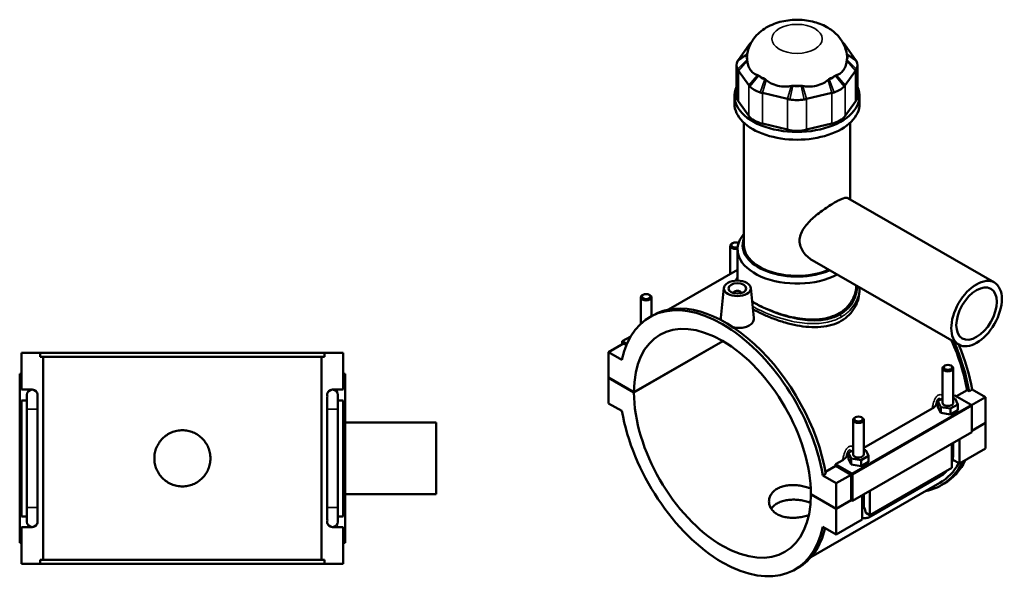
# Model space of a CAD drawing. Header units: millimetres. Extents: x 0 to 898, y -421 to 999.
# Tile 6 of 6: x 298 to 849, y 680 to 999. Entities that reach past the tile are written whole.
import ezdxf

# ---------------------------------------------------------------- set-up
doc = ezdxf.new("R2010")
doc.units = ezdxf.units.MM
doc.layers.add('Visible (ANSI)', color=7, linetype='Continuous', lineweight=50)
doc.layers.add('Visible Narrow (ANSI)', color=7, linetype='Continuous', lineweight=35)

msp = doc.modelspace()

# ---------------------------------------------------------------- linework, layer by layer
at = {"layer": 'Visible (ANSI)'}
for p, q in [((705.849, 984.696), (700.036, 976.615)), ((765.597, 976.615), (759.785, 984.696)), ((698.97, 973.53), (698.97, 956.402)), ((700.036, 970.444), (705.849, 962.363)), ((759.785, 962.363), (765.597, 970.444)), ((766.663, 973.53), (766.663, 956.402)), ((697.817, 952.061), (697.817, 956.402)), ((705.849, 945.235), (700.036, 953.317)), ((713.425, 958), (727.459, 954.652)), ((738.174, 954.652), (752.208, 958)), ((765.597, 953.317), (759.785, 945.235)), ((767.817, 952.061), (767.817, 956.402)), ((703.067, 872.963), (703.067, 941.443)), ((727.459, 937.525), (713.425, 940.872)), ((752.208, 940.872), (738.174, 937.525)), ((762.567, 898.531), (762.567, 941.443)), ((761.315, 899.252), (843.206, 852.094)), ((695.451, 872.625), (695.451, 856.872)), ((696.748, 874.089), (696.322, 873.842)), ((699.567, 853.157), (699.567, 870.674)), ((699.567, 859.241), (660.979, 837.02)), ((741.354, 864.589), (823.245, 817.431)), ((691.955, 849.104), (690.165, 832.405)), ((706.927, 849.104), (708.712, 832.459)), ((767.817, 849.35), (767.817, 848.327)), ((645.388, 829.04), (645.388, 843.795)), ((646.684, 845.259), (646.259, 845.012)), ((650.092, 845.259), (650.518, 845.012)), ((651.388, 833.339), (651.388, 843.795)), ((697.441, 846.199), (697.441, 846.386)), ((701.441, 846.199), (701.441, 846.386)), ((650.478, 832.815), (652.147, 833.776)), ((639.779, 821.961), (635.094, 819.263)), ((635.802, 818.038), (627.458, 813.233)), ((635.094, 819.263), (637.665, 817.783)), ((635.094, 817.631), (635.094, 819.263)), ((637.388, 817.125), (635.802, 818.038)), ((641.6, 790.823), (691.253, 819.417)), ((691.324, 819.376), (641.6, 790.741)), ((299.031, 812.886), (309.539, 812.886)), ((299.031, 792.286), (299.031, 812.886)), ((309.539, 810.526), (309.539, 812.886)), ((468.524, 812.886), (309.539, 812.886)), ((309.539, 810.526), (468.524, 810.526)), ((311.174, 697.246), (311.174, 810.526)), ((466.889, 697.246), (466.889, 810.526)), ((468.524, 812.886), (479.031, 812.886)), ((468.524, 812.886), (468.524, 810.526)), ((479.031, 792.286), (479.031, 812.886)), ((634.888, 808.955), (627.458, 813.233)), ((627.458, 813.233), (627.458, 798.967)), ((814.245, 784.908), (814.245, 804.216)), ((815.542, 805.68), (815.116, 805.433)), ((818.949, 805.68), (819.375, 805.433)), ((820.245, 784.908), (820.245, 804.216)), ((299.031, 801.086), (298.031, 801.086)), ((298.031, 706.686), (298.031, 801.086)), ((479.031, 801.086), (480.031, 801.086)), ((480.031, 706.686), (480.031, 801.086)), ((627.458, 798.967), (641.6, 790.823)), ((627.458, 798.885), (627.529, 798.926)), ((627.458, 798.885), (627.458, 784.619)), ((641.6, 790.741), (627.458, 798.885)), ((299.031, 792.286), (305.056, 792.286)), ((302.031, 789.286), (302.031, 781.286)), ((308.031, 788.904), (308.031, 789.286)), ((470.031, 789.286), (470.031, 788.904)), ((473.007, 792.286), (479.031, 792.286)), ((476.031, 781.286), (476.031, 789.286)), ((820.245, 788.557), (821.082, 789.038)), ((821.082, 789.038), (830.185, 783.796)), ((821.955, 788.535), (827.921, 791.971)), ((829.077, 791.305), (827.921, 791.971)), ((830.746, 792.266), (829.077, 791.305)), ((838.176, 787.987), (830.436, 783.53)), ((830.746, 792.266), (838.176, 787.987)), ((838.176, 787.987), (838.176, 773.721)), ((299.031, 721.486), (299.031, 786.286)), ((302.031, 786.286), (299.031, 786.286)), ((308.031, 781.286), (308.031, 787.531)), ((470.031, 787.531), (470.031, 781.286)), ((479.031, 786.286), (476.031, 786.286)), ((479.031, 721.486), (479.031, 786.286)), ((627.458, 784.619), (634.888, 780.341)), ((814.245, 787.253), (811.668, 785.769)), ((811.668, 785.769), (813.163, 782.557)), ((811.668, 782.499), (811.668, 785.769)), ((811.668, 782.499), (813.163, 779.287)), ((813.163, 782.557), (818.739, 781.697)), ((813.163, 779.287), (813.163, 782.557)), ((818.739, 781.697), (822.822, 784.048)), ((821.328, 787.259), (820.245, 787.426)), ((822.822, 784.048), (821.328, 787.259)), ((822.822, 780.778), (822.822, 784.048)), ((830.539, 783.184), (830.539, 768.509)), ((302.031, 726.486), (302.031, 781.286)), ((308.031, 726.486), (308.031, 781.286)), ((470.031, 781.286), (470.031, 726.486)), ((476.031, 781.286), (476.031, 726.486)), ((765.478, 776.851), (765.053, 776.603)), ((768.886, 776.851), (769.311, 776.603)), ((770.182, 759.727), (808.469, 781.775)), ((813.163, 779.287), (818.739, 778.427)), ((818.739, 778.427), (818.739, 781.697)), ((818.739, 778.427), (822.822, 780.778)), ((480.031, 773.886), (531.031, 773.886)), ((531.031, 733.886), (531.031, 773.886)), ((764.182, 775.386), (764.182, 756.079)), ((770.182, 775.386), (770.182, 756.079)), ((830.539, 769.323), (838.176, 773.721)), ((838.176, 773.639), (830.539, 769.241)), ((838.105, 773.68), (838.176, 773.639)), ((838.176, 773.639), (838.176, 759.373)), ((830.539, 768.509), (763.788, 730.07)), ((819.366, 748.542), (819.366, 762.075)), ((820.245, 756.294), (820.245, 762.581)), ((823.609, 764.518), (823.609, 750.985)), ((764.182, 758.423), (761.605, 756.939)), ((761.605, 756.939), (763.1, 753.728)), ((761.605, 753.669), (761.605, 756.939)), ((768.676, 752.867), (772.759, 755.218)), ((771.265, 758.43), (770.182, 758.597)), ((772.759, 755.218), (771.265, 758.43)), ((772.759, 751.948), (772.759, 755.218)), ((838.176, 759.373), (823.609, 750.985)), ((748.761, 746.386), (754.495, 749.687)), ((754.331, 750.599), (758.406, 752.946)), ((763.434, 745.357), (754.331, 750.599)), ((763.081, 744.743), (754.495, 749.687)), ((761.605, 753.669), (763.1, 750.458)), ((763.1, 750.458), (763.1, 753.728)), ((763.1, 753.728), (768.676, 752.867)), ((763.1, 750.458), (768.676, 749.597)), ((768.676, 749.597), (768.676, 752.867)), ((768.676, 749.597), (772.759, 751.948)), ((823.609, 750.985), (819.823, 753.165)), ((748.976, 745.178), (747.307, 744.217)), ((754.737, 739.938), (747.307, 744.217)), ((763.081, 744.743), (754.737, 739.938)), ((763.081, 730.477), (763.081, 744.743)), ((763.788, 730.07), (763.788, 744.745)), ((819.366, 748.542), (773.546, 722.155)), ((774.336, 721.582), (813.085, 743.896)), ((812.69, 740.213), (740.624, 698.713)), ((754.737, 725.672), (754.737, 739.938)), ((813.486, 738.83), (815.155, 739.791)), ((480.031, 733.886), (531.031, 733.886)), ((740.595, 733.816), (754.737, 725.672)), ((740.595, 733.734), (740.666, 733.775)), ((754.737, 725.59), (740.595, 733.734)), ((769.303, 719.712), (769.303, 733.246)), ((770.182, 733.752), (770.182, 727.465)), ((773.546, 735.689), (773.546, 722.155)), ((754.737, 725.672), (763.081, 730.477)), ((763.152, 730.436), (754.737, 725.59)), ((763.081, 730.477), (763.788, 730.07)), ((299.031, 721.486), (302.031, 721.486)), ((302.031, 726.486), (302.031, 718.486)), ((308.031, 720.241), (308.031, 726.486)), ((470.031, 726.486), (470.031, 720.241)), ((476.031, 718.486), (476.031, 726.486)), ((476.031, 721.486), (479.031, 721.486)), ((754.737, 711.324), (754.737, 725.59)), ((773.546, 722.155), (771.32, 723.437)), ((308.031, 718.486), (308.031, 718.867)), ((470.031, 718.867), (470.031, 718.486)), ((769.303, 719.712), (754.737, 711.324)), ((299.031, 694.886), (299.031, 715.486)), ((305.056, 715.486), (299.031, 715.486)), ((479.031, 715.486), (473.007, 715.486)), ((479.031, 694.886), (479.031, 715.486)), ((747.307, 715.602), (754.737, 711.324)), ((298.031, 706.686), (299.031, 706.686)), ((480.031, 706.686), (479.031, 706.686)), ((309.539, 694.886), (299.031, 694.886)), ((309.539, 697.246), (468.524, 697.246)), ((309.539, 694.886), (309.539, 697.246)), ((468.524, 694.886), (309.539, 694.886)), ((468.524, 697.246), (468.524, 694.886)), ((479.031, 694.886), (468.524, 694.886)), ((731.717, 691.742), (733.385, 692.703))]:
    msp.add_line(p, q, dxfattribs=at)
for centre, start, end in [((305.031, 789.286), 90, 180), ((305.031, 789.286), 0, 90), ((305.056, 789.286), 343.92897, 90), ((473.007, 789.286), 90, 196.07103), ((473.031, 789.286), 90, 180), ((473.031, 789.286), 0, 90), ((305.031, 718.486), 180, 270), ((305.031, 718.486), 270, 0), ((305.056, 718.486), 270, 16.07103), ((473.007, 718.486), 163.92897, 270), ((473.031, 718.486), 180, 270), ((473.031, 718.486), 270, 0)]:
    msp.add_arc(centre, 3, start, end, dxfattribs=at)
for centre, major_axis, ratio, start_param, end_param in [((718.783, 981.611), (-14, 0), 0.5758617, 5.687257, 5.7871876), ((746.85, 981.611), (-14, 0), 0.5758617, 3.6375903, 3.737521), ((712.97, 973.53), (-14, 0), 0.5758617, 5.9937848, 6.5725858), ((712.97, 978.108), (-8.4, 0), 0.5758617, 5.9938522, 6.5725858), ((732.817, 978.108), (-28, 0), 0.5758617, 6.2015503, 6.3689035), ((752.663, 978.108), (8.4, 0), 0.5758617, 5.9937848, 6.5725184), ((732.817, 978.108), (28, 0), 0.5758617, 6.1974671, 6.3648204), ((752.663, 973.53), (14, 0), 0.5758617, 5.9937848, 6.5725858), ((718.783, 970.026), (-8.4, 0), 0.5758617, 0.4959977, 1.0747986), ((732.817, 978.108), (28, 0), 0.5758617, 3.8412726, 4.0127091), ((746.85, 970.026), (-8.4, 0), 0.5758617, 2.066794, 2.645595), ((732.817, 978.108), (28, 0), 0.5758617, 5.4120689, 5.5835054), ((732.817, 956.402), (-35, 0), 0.5758617, 6.0257382, 9.6822251), ((718.783, 965.448), (14, 0), 0.5758617, 3.6375903, 4.2163913), ((732.817, 966.679), (-8.4, 0), 0.5758617, 1.2813958, 1.8601968), ((732.817, 978.108), (28, 0), 0.5758617, 4.6266707, 4.7981072), ((746.85, 965.448), (14, 0), 0.5758617, 5.2083867, 5.7871876), ((712.97, 956.402), (-14, 0), 0.5758617, 0, 0.3926991), ((732.817, 962.101), (14, 0), 0.5758617, 4.4229885, 5.0017895), ((752.663, 956.402), (14, 0), 0.5758617, 5.8904862, 6.2831853), ((732.817, 952.061), (-35, 0), 0.5758617, 0, 3.1415927), ((718.783, 948.321), (-14, 0), 0.5758617, 0.3926991, 1.1780972), ((746.85, 948.321), (14, 0), 0.5758617, 5.1050881, 5.8904862), ((732.817, 944.973), (-14, 0), 0.5758617, 1.1780972, 1.9634954), ((732.817, 870.674), (-33.25, 0), 0.5758617, 5.8202306, 8.5962002), ((732.817, 872.963), (-30.45, 0), 0.5758617, 6.0683499, 8.499478), ((698.451, 872.625), (-3, 0), 0.5758617, 5.5016397, 8.2369024), ((698.451, 873.115), (-2.4, 0), 0.5758617, 3.9504333, 8.3704453), ((732.817, 872.963), (-29.75, 0), 0.5758617, 0, 2.2129785), ((691.097, 762.279), (-40.619, 70.536), 0.5780931, 4.1456146, 6.8538271), ((648.388, 843.795), (3, 0), 0.5758617, 2.360047, 7.0647309), ((699.441, 846.386), (-2, 0), 0.5758617, 2.9729035, 6.4518745), ((692.766, 763.24), (-40.619, 70.536), 0.5780931, 4.1456146, 6.2831853), ((691.097, 762.279), (-34.932, 60.661), 0.5780931, 3.9296388, 7.0698029), ((772.867, 809.367), (-39.823, 69.153), 0.5780931, 4.1500197, 4.5333408), ((772.867, 809.367), (40.619, -70.536), 0.5780931, 1.0040219, 1.3782685), ((774.536, 810.328), (-40.619, 70.536), 0.5780931, 4.1456146, 4.4855215), ((817.245, 804.216), (-3, 0), 0.5758617, 5.5016397, 10.2063236), ((691.097, 762.279), (34.932, -60.661), 0.5780931, 3.9296388, 7.0698029), ((817.245, 781.638), (7.5, 0), 0.5758617, 2.4091901, 2.7123889), ((817.245, 784.908), (-3, 0), 0.5758617, 0, 3.1415927), ((830.185, 783.387), (-0.25, 0.433), 0.5780931, 3.9289245, 5.4997209), ((691.097, 762.279), (40.619, -70.536), 0.5780931, 4.1456146, 6.8538271), ((767.182, 775.386), (-3, 0), 0.5758617, 5.5016397, 10.2063236), ((767.182, 752.809), (7.5, 0), 0.5758617, 2.4091901, 2.7123889), ((767.182, 756.079), (-3, 0), 0.5758617, 0, 3.1415927), ((699.441, 767.083), (-39.823, 69.153), 0.5780931, 4.1500197, 4.1628826), ((772.867, 809.367), (40.619, -70.536), 0.5780931, 6.0848308, 6.6522673), ((772.867, 809.367), (39.823, -69.153), 0.5780931, 0, 0.3239371), ((774.536, 810.328), (40.619, -70.536), 0.5780931, 0, 0.369082), ((763.434, 744.948), (0.25, -0.433), 0.5780931, 0.7873319, 2.3581282), ((692.766, 763.24), (40.619, -70.536), 0.5780931, 0, 0.5409668)]:
    msp.add_ellipse(centre, major_axis=major_axis, ratio=ratio, start_param=start_param, end_param=end_param, dxfattribs=at)
for centre, major_axis, ratio in [((833.226, 834.762), (-9.981, -17.332), 0.5780931), ((699.441, 848.838), (-7.5, 0), 0.5758617), ((699.441, 848.838), (-5, 0), 0.5758617), ((833.226, 834.762), (-7.985, -13.865), 0.5780931), ((648.388, 844.286), (-2.4, 0), 0.5758617), ((817.245, 804.706), (-2.4, 0), 0.5758617), ((767.182, 775.877), (-2.4, 0), 0.5758617)]:
    msp.add_ellipse(centre, major_axis=major_axis, ratio=ratio, dxfattribs=at)
for points, knots in [([(760.723, 979.423), (760.424, 981.527), (759.767, 983.524), (757.883, 987.298), (756.605, 989.007), (753.453, 992.279), (751.515, 993.681), (746.928, 996.261), (744.226, 997.245), (738.47, 998.622), (735.401, 998.943), (729.289, 998.866), (726.248, 998.474), (720.285, 996.881), (717.355, 995.69), (712.149, 992.283), (709.801, 990.198), (706.64, 985.375), (705.602, 983.033), (705.019, 980.121), (704.96, 979.773), (704.91, 979.423)], [0.8670332, 0.8670332, 0.8670332, 0.8670332, 1.0652731, 1.0652731, 1.291776, 1.291776, 1.5825829, 1.5825829, 1.9626845, 1.9626845, 2.3779757, 2.3779757, 2.7904032, 2.7904032, 3.2053795, 3.2053795, 3.5660878, 3.5660878, 3.8123563, 3.8123563, 3.8453558, 3.8453558, 3.8453558, 3.8453558]), ([(706.47, 985.448), (706.355, 985.326), (706.246, 985.202), (706.039, 984.951), (705.941, 984.824), (705.849, 984.696)], [0.28940049, 0.28940049, 0.28940049, 0.28940049, 0.34104978, 0.34104978, 0.39269908, 0.39269908, 0.39269908, 0.39269908]), ([(759.785, 984.696), (759.692, 984.824), (759.594, 984.951), (759.387, 985.202), (759.278, 985.326), (759.163, 985.448)], [-0.39269908, -0.39269908, -0.39269908, -0.39269908, -0.34104978, -0.34104978, -0.28940049, -0.28940049, -0.28940049, -0.28940049]), ([(700.036, 976.615), (699.944, 976.487), (699.857, 976.357), (699.696, 976.095), (699.621, 975.963), (699.552, 975.83)], [-0.39269908, -0.39269908, -0.39269908, -0.39269908, -0.34104978, -0.34104978, -0.28940049, -0.28940049, -0.28940049, -0.28940049]), ([(704.987, 976.006), (705.077, 975.188), (705.241, 974.381), (705.818, 972.545), (706.31, 971.581), (706.864, 970.81), (707.419, 970.039), (708.134, 969.325), (709.533, 968.413), (710.158, 968.125), (710.799, 967.925)], [-0.7350126, -0.7350126, -0.7350126, -0.7350126, -0.4346771, -0.4346771, 0, 0, 0, 0.4346771, 0.4346771, 0.7350126, 0.7350126, 0.7350126, 0.7350126]), ([(754.834, 967.925), (755.475, 968.125), (756.1, 968.413), (757.499, 969.325), (758.214, 970.039), (758.769, 970.81), (759.323, 971.581), (759.815, 972.545), (760.392, 974.381), (760.556, 975.188), (760.647, 976.006)], [-0.7350126, -0.7350126, -0.7350126, -0.7350126, -0.4346771, -0.4346771, 0, 0, 0, 0.4346771, 0.4346771, 0.7350126, 0.7350126, 0.7350126, 0.7350126]), ([(766.081, 975.83), (766.012, 975.963), (765.937, 976.095), (765.776, 976.357), (765.69, 976.487), (765.597, 976.615)], [0.28940049, 0.28940049, 0.28940049, 0.28940049, 0.34104978, 0.34104978, 0.39269908, 0.39269908, 0.39269908, 0.39269908]), ([(699.552, 971.229), (699.621, 971.096), (699.696, 970.964), (699.857, 970.702), (699.944, 970.573), (700.036, 970.444)], [0.28940049, 0.28940049, 0.28940049, 0.28940049, 0.34104978, 0.34104978, 0.39269908, 0.39269908, 0.39269908, 0.39269908]), ([(765.597, 970.444), (765.69, 970.573), (765.776, 970.702), (765.937, 970.964), (766.012, 971.096), (766.081, 971.229)], [-0.39269908, -0.39269908, -0.39269908, -0.39269908, -0.34104978, -0.34104978, -0.28940049, -0.28940049, -0.28940049, -0.28940049]), ([(715.476, 965.232), (716.246, 964.619), (717.102, 964.055), (719.317, 962.885), (720.728, 962.375), (722.067, 962.055), (723.405, 961.736), (724.909, 961.551), (727.464, 961.583), (728.512, 961.693), (729.51, 961.884)], [-0.7350126, -0.7350126, -0.7350126, -0.7350126, -0.4346771, -0.4346771, 0, 0, 0, 0.4346771, 0.4346771, 0.7350126, 0.7350126, 0.7350126, 0.7350126]), ([(736.124, 961.884), (737.121, 961.693), (738.169, 961.583), (740.724, 961.551), (742.228, 961.736), (743.566, 962.055), (744.905, 962.375), (746.316, 962.885), (748.531, 964.055), (749.387, 964.619), (750.157, 965.232)], [-0.7350126, -0.7350126, -0.7350126, -0.7350126, -0.4346771, -0.4346771, 0, 0, 0, 0.4346771, 0.4346771, 0.7350126, 0.7350126, 0.7350126, 0.7350126]), ([(705.849, 962.363), (705.941, 962.235), (706.039, 962.108), (706.246, 961.857), (706.355, 961.733), (706.47, 961.611)], [-0.39269908, -0.39269908, -0.39269908, -0.39269908, -0.34104978, -0.34104978, -0.28940049, -0.28940049, -0.28940049, -0.28940049]), ([(712.12, 958.358), (712.332, 958.292), (712.547, 958.229), (712.982, 958.109), (713.203, 958.053), (713.425, 958)], [0.28940049, 0.28940049, 0.28940049, 0.28940049, 0.34104978, 0.34104978, 0.39269908, 0.39269908, 0.39269908, 0.39269908]), ([(752.208, 958), (752.43, 958.053), (752.651, 958.109), (753.086, 958.229), (753.301, 958.292), (753.513, 958.358)], [-0.39269908, -0.39269908, -0.39269908, -0.39269908, -0.34104978, -0.34104978, -0.28940049, -0.28940049, -0.28940049, -0.28940049]), ([(759.163, 961.611), (759.278, 961.733), (759.387, 961.857), (759.594, 962.108), (759.692, 962.235), (759.785, 962.363)], [0.28940049, 0.28940049, 0.28940049, 0.28940049, 0.34104978, 0.34104978, 0.39269908, 0.39269908, 0.39269908, 0.39269908]), ([(727.459, 954.652), (727.682, 954.599), (727.907, 954.549), (728.361, 954.457), (728.59, 954.414), (728.821, 954.374)], [-0.39269908, -0.39269908, -0.39269908, -0.39269908, -0.34104978, -0.34104978, -0.28940049, -0.28940049, -0.28940049, -0.28940049]), ([(736.812, 954.374), (737.043, 954.414), (737.272, 954.457), (737.726, 954.549), (737.952, 954.599), (738.174, 954.652)], [0.28940049, 0.28940049, 0.28940049, 0.28940049, 0.34104978, 0.34104978, 0.39269908, 0.39269908, 0.39269908, 0.39269908]), ([(741.354, 864.589), (741.344, 864.594), (741.334, 864.6), (740.377, 865.154), (739.446, 865.826), (737.734, 867.379), (736.953, 868.261), (735.651, 870.166), (735.13, 871.193), (734.427, 873.307), (734.248, 874.396), (734.248, 876.549), (734.427, 877.645), (735.13, 879.813), (735.651, 880.886), (736.953, 882.969), (737.734, 883.982), (739.446, 885.925), (740.377, 886.856), (742.261, 888.593), (743.283, 889.465), (745.413, 891.169), (746.52, 892.001), (748.725, 893.577), (749.825, 894.321), (751.929, 895.679), (752.933, 896.291), (754.773, 897.351), (755.654, 897.824), (757.261, 898.603), (757.988, 898.911), (759.253, 899.334), (759.793, 899.45), (760.684, 899.488), (761.037, 899.412), (761.315, 899.252)], [4.6993798, 4.6993798, 4.6993798, 4.6993798, 4.703518, 4.703518, 5.098505, 5.098505, 5.493492, 5.493492, 5.8884789, 5.8884789, 6.2834659, 6.2834659, 6.6784528, 6.6784528, 7.0734398, 7.0734398, 7.4684268, 7.4684268, 7.8634137, 7.8634137, 8.25386, 8.25386, 8.6443063, 8.6443063, 9.0347525, 9.0347525, 9.4251988, 9.4251988, 9.8156451, 9.8156451, 10.2060914, 10.2060914, 10.5965376, 10.5965376, 10.9828456, 10.9828456, 10.9828456, 10.9828456]), ([(698.49, 853.122), (698.732, 853.659), (699.035, 854.184), (699.449, 854.78), (699.507, 854.861), (699.567, 854.943)], [19.33691792, 19.33691792, 19.33691792, 19.33691792, 19.68233894, 19.68233894, 19.73726816, 19.73726816, 19.73726816, 19.73726816]), ([(766.039, 850.373), (765.973, 849.142), (765.781, 847.887), (765.04, 845.065), (764.406, 843.509), (762.72, 840.597), (761.666, 839.239), (759.218, 836.836), (757.823, 835.791), (756.328, 834.93)], [17.8878628, 17.8878628, 17.8878628, 17.8878628, 18.3863629, 18.3863629, 19.0207319, 19.0207319, 19.655101, 19.655101, 20.28947, 20.28947, 20.28947, 20.28947]), ([(767.817, 848.327), (767.817, 846.664), (767.611, 844.938), (766.739, 841.536), (766.073, 839.861), (764.301, 836.73), (763.193, 835.272), (760.615, 832.702), (759.144, 831.591), (757.565, 830.682)], [18.736309, 18.736309, 18.736309, 18.736309, 19.4060423, 19.4060423, 20.0757755, 20.0757755, 20.7455088, 20.7455088, 21.415242, 21.415242, 21.415242, 21.415242]), ([(756.328, 834.93), (754.833, 834.069), (753.148, 833.34), (749.493, 832.228), (747.522, 831.846), (743.428, 831.429), (741.299, 831.394), (737.029, 831.616), (734.887, 831.872), (730.749, 832.579), (728.607, 833.055), (724.336, 834.211), (722.206, 834.891), (718.109, 836.383), (716.138, 837.198), (712.483, 838.883), (710.799, 839.754), (708.769, 840.923), (708.245, 841.237), (707.737, 841.556)], [0, 0, 0, 0, 0.634369, 0.634369, 1.2687381, 1.2687381, 1.9031071, 1.9031071, 2.5374762, 2.5374762, 3.171199, 3.171199, 3.8049218, 3.8049218, 4.4386447, 4.4386447, 5.0723675, 5.0723675, 5.3000997, 5.3000997, 5.3000997, 5.3000997]), ([(757.565, 830.682), (755.987, 829.773), (754.209, 829.013), (750.356, 827.88), (748.281, 827.505), (743.972, 827.133), (741.734, 827.136), (737.244, 827.45), (734.992, 827.761), (730.645, 828.581), (728.394, 829.12), (723.903, 830.406), (721.663, 831.153), (717.35, 832.777), (715.273, 833.656), (711.475, 835.433), (709.744, 836.332), (708.202, 837.215)], [0, 0, 0, 0, 0.6697332, 0.6697332, 1.3394665, 1.3394665, 2.0091997, 2.0091997, 2.678933, 2.678933, 3.3476524, 3.3476524, 4.0163717, 4.0163717, 4.6850911, 4.6850911, 5.3349522, 5.3349522, 5.3349522, 5.3349522]), ([(690.35, 831.119), (690.219, 831.452), (690.153, 831.785), (690.149, 832.205), (690.155, 832.305), (690.166, 832.405)], [4.72078381, 4.72078381, 4.72078381, 4.72078381, 4.90419007, 4.90419007, 4.96008979, 4.96008979, 4.96008979, 4.96008979]), ([(708.711, 832.459), (708.724, 832.337), (708.731, 832.216), (708.737, 831.369), (708.509, 830.592), (707.568, 829.187), (706.854, 828.561), (706.028, 828.085)], [7.6491031, 7.6491031, 7.6491031, 7.6491031, 7.70682243, 7.70682243, 8.05735977, 8.05735977, 8.4078971, 8.4078971, 8.4078971, 8.4078971]), ([(706.028, 828.085), (705.202, 827.609), (704.155, 827.222), (701.862, 826.764), (700.617, 826.693), (698.725, 826.788), (697.97, 826.878), (697.227, 827.017)], [2.80263237, 2.80263237, 2.80263237, 2.80263237, 3.1531697, 3.1531697, 3.50370703, 3.50370703, 3.72169455, 3.72169455, 3.72169455, 3.72169455]), ([(808.469, 781.775), (808.905, 782.026), (809.291, 782.304), (809.933, 782.867), (810.195, 783.145), (810.425, 783.435)], [-0.35221227, -0.35221227, -0.35221227, -0.35221227, -0.1661957, -0.1661957, 0, 0, 0, 0]), ([(404.711, 753.886), (404.711, 752.898), (404.616, 751.878), (404.218, 749.851), (403.915, 748.843), (403.114, 746.913), (402.616, 745.988), (401.466, 744.278), (400.813, 743.493), (399.424, 742.104), (398.639, 741.451), (396.929, 740.301), (396.004, 739.803), (394.073, 739.002), (393.066, 738.698), (391.038, 738.3), (390.018, 738.206), (388.044, 738.206), (387.024, 738.3), (384.997, 738.698), (383.989, 739.002), (382.058, 739.803), (381.133, 740.301), (379.423, 741.451), (378.638, 742.104), (377.249, 743.493), (376.597, 744.278), (375.446, 745.988), (374.948, 746.913), (374.147, 748.843), (373.844, 749.851), (373.446, 751.878), (373.351, 752.898), (373.351, 754.873), (373.446, 755.893), (373.844, 757.92), (374.147, 758.928), (374.948, 760.859), (375.446, 761.784), (376.597, 763.493), (377.249, 764.278), (378.638, 765.668), (379.423, 766.32), (381.133, 767.47), (382.058, 767.969), (383.989, 768.77), (384.997, 769.073), (387.024, 769.471), (388.044, 769.566), (390.018, 769.566), (391.038, 769.471), (393.066, 769.073), (394.073, 768.77), (396.004, 767.969), (396.929, 767.47), (398.639, 766.32), (399.424, 765.668), (400.813, 764.278), (401.466, 763.493), (402.616, 761.784), (403.114, 760.859), (403.915, 758.928), (404.218, 757.92), (404.616, 755.893), (404.711, 754.873), (404.711, 753.886)], [0, 0, 0, 0, 0.2961604, 0.2961604, 0.5923208, 0.5923208, 0.8884812, 0.8884812, 1.1846416, 1.1846416, 1.4807865, 1.4807865, 1.7769315, 1.7769315, 2.0730764, 2.0730764, 2.3692214, 2.3692214, 2.6653663, 2.6653663, 2.9615113, 2.9615113, 3.2576562, 3.2576562, 3.5538011, 3.5538011, 3.8499615, 3.8499615, 4.1461219, 4.1461219, 4.4422823, 4.4422823, 4.7384427, 4.7384427, 5.0346031, 5.0346031, 5.3307635, 5.3307635, 5.6269239, 5.6269239, 5.9230843, 5.9230843, 6.2192292, 6.2192292, 6.5153742, 6.5153742, 6.8115191, 6.8115191, 7.1076641, 7.1076641, 7.403809, 7.403809, 7.699954, 7.699954, 7.9960989, 7.9960989, 8.2922439, 8.2922439, 8.5884042, 8.5884042, 8.8845646, 8.8845646, 9.180725, 9.180725, 9.4768854, 9.4768854, 9.4768854, 9.4768854]), ([(758.406, 752.946), (758.842, 753.197), (759.228, 753.474), (759.87, 754.038), (760.132, 754.316), (760.362, 754.606)], [-0.35221227, -0.35221227, -0.35221227, -0.35221227, -0.1661957, -0.1661957, 0, 0, 0, 0]), ([(819.366, 751.719), (819.573, 752.276), (819.747, 752.841), (820.117, 754.369), (820.245, 755.337), (820.245, 756.294)], [4.21285195, 4.21285195, 4.21285195, 4.21285195, 4.39822972, 4.39822972, 4.71238898, 4.71238898, 4.71238898, 4.71238898]), ([(813.085, 743.896), (813.914, 744.374), (814.688, 744.968), (815.834, 746.058), (816.242, 746.498), (816.626, 746.964)], [3.14159265, 3.14159265, 3.14159265, 3.14159265, 3.45575192, 3.45575192, 3.64408528, 3.64408528, 3.64408528, 3.64408528]), ([(739.445, 722.174), (739.235, 722.104), (739.022, 722.035), (737.842, 721.669), (736.836, 721.413), (734.814, 721.007), (733.798, 720.859), (731.835, 720.677), (730.819, 720.637), (728.797, 720.688), (727.791, 720.78), (725.86, 721.104), (724.933, 721.336), (723.217, 721.928), (722.428, 722.288), (721.031, 723.092), (720.376, 723.564), (719.224, 724.624), (718.726, 725.212), (717.927, 726.46), (717.626, 727.122), (717.23, 728.462), (717.137, 729.141), (717.137, 730.454), (717.23, 731.133), (717.626, 732.475), (717.927, 733.138), (718.726, 734.389), (719.223, 734.978), (720.376, 736.039), (721.031, 736.512), (722.428, 737.316), (723.217, 737.675), (724.933, 738.265), (725.86, 738.497), (727.791, 738.818), (728.797, 738.909), (730.819, 738.958), (731.835, 738.918), (733.798, 738.736), (734.814, 738.588), (736.836, 738.184), (737.842, 737.928), (739.394, 737.45), (739.965, 737.253), (740.516, 737.044)], [0.527027, 0.527027, 0.527027, 0.527027, 0.5928417, 0.5928417, 0.8892626, 0.8892626, 1.1856835, 1.1856835, 1.482078, 1.482078, 1.7784724, 1.7784724, 2.0748669, 2.0748669, 2.3712614, 2.3712614, 2.6676559, 2.6676559, 2.9640503, 2.9640503, 3.2604448, 3.2604448, 3.5568393, 3.5568393, 3.8532602, 3.8532602, 4.149681, 4.149681, 4.4461019, 4.4461019, 4.7425228, 4.7425228, 5.0389437, 5.0389437, 5.3353645, 5.3353645, 5.6317854, 5.6317854, 5.9282063, 5.9282063, 6.2246007, 6.2246007, 6.5209952, 6.5209952, 6.7008087, 6.7008087, 6.7008087, 6.7008087]), ([(740.419, 729.056), (739.899, 729.247), (739.361, 729.427), (737.844, 729.882), (736.838, 730.127), (734.815, 730.509), (733.799, 730.645), (731.834, 730.805), (730.818, 730.833), (728.795, 730.761), (727.789, 730.66), (725.857, 730.321), (724.931, 730.082), (723.216, 729.483), (722.427, 729.121), (721.031, 728.318), (720.377, 727.848), (719.261, 726.83), (718.791, 726.288), (718.405, 725.715)], [2.7926156, 2.7926156, 2.7926156, 2.7926156, 2.9615113, 2.9615113, 3.2576562, 3.2576562, 3.5538011, 3.5538011, 3.8499615, 3.8499615, 4.1461219, 4.1461219, 4.4422823, 4.4422823, 4.7384427, 4.7384427, 5.0346031, 5.0346031, 5.3118461, 5.3118461, 5.3118461, 5.3118461]), ([(770.182, 727.465), (770.182, 727.365), (770.185, 727.271), (770.197, 727.095), (770.206, 727.013), (770.227, 726.864), (770.24, 726.796), (770.268, 726.675), (770.282, 726.622), (770.312, 726.53), (770.326, 726.491), (770.34, 726.46)], [1.57079633, 1.57079633, 1.57079633, 1.57079633, 1.6466565, 1.6466565, 1.72251668, 1.72251668, 1.79837686, 1.79837686, 1.87423703, 1.87423703, 1.95009721, 1.95009721, 1.95009721, 1.95009721]), ([(769.303, 720.497), (769.545, 720.457), (769.787, 720.433), (770.839, 720.385), (771.632, 720.505), (773.066, 720.934), (773.716, 721.225), (774.336, 721.582)], [2.57223819, 2.57223819, 2.57223819, 2.57223819, 2.64878305, 2.64878305, 2.90673289, 2.90673289, 3.14159265, 3.14159265, 3.14159265, 3.14159265]), ([(770.34, 726.46), (770.594, 725.868), (770.821, 725.279), (771.116, 724.347), (771.229, 723.925), (771.311, 723.489), (771.316, 723.463), (771.32, 723.437)], [0.23169079, 0.23169079, 0.23169079, 0.23169079, 0.41096217, 0.41096217, 0.53797345, 0.53797345, 0.54599916, 0.54599916, 0.54599916, 0.54599916])]:
    msp.add_open_spline(points, degree=3, knots=knots, dxfattribs=at)
for points in [[(704.919, 976.727), (704.938, 976.494), (704.96, 976.253), (704.987, 976.006)], [(760.647, 976.006), (760.674, 976.256), (760.696, 976.497), (760.714, 976.727)], [(710.799, 967.925), (710.996, 967.865), (711.194, 967.798), (711.395, 967.724)], [(714.785, 965.772), (715.015, 965.598), (715.245, 965.417), (715.476, 965.232)], [(750.157, 965.232), (750.392, 965.419), (750.622, 965.6), (750.848, 965.772)], [(754.238, 967.724), (754.441, 967.799), (754.64, 967.865), (754.834, 967.925)], [(729.51, 961.884), (729.814, 961.943), (730.117, 961.997), (730.419, 962.043)], [(735.214, 962.043), (735.52, 961.996), (735.823, 961.943), (736.124, 961.884)], [(307.938, 788.455), (308.003, 788.145), (308.031, 787.821), (308.031, 787.531)], [(470.031, 787.531), (470.031, 787.821), (470.059, 788.145), (470.124, 788.455)], [(308.031, 720.241), (308.031, 719.95), (308.003, 719.626), (307.938, 719.316)], [(470.124, 719.316), (470.059, 719.626), (470.031, 719.95), (470.031, 720.241)]]:
    msp.add_open_spline(points, degree=3, dxfattribs=at)
at = {"layer": 'Visible Narrow (ANSI)'}
for p, q in [((705.849, 984.696), (706.739, 985.271)), ((706.47, 985.448), (706.998, 985.774)), ((758.635, 985.774), (759.163, 985.448)), ((758.895, 985.271), (759.785, 984.696)), ((704.919, 979.488), (699.552, 975.83)), ((699.552, 971.229), (704.919, 976.727)), ((704.968, 979.803), (700.036, 976.615)), ((700.036, 970.444), (704.987, 976.006)), ((760.647, 976.006), (765.597, 970.444)), ((765.597, 976.615), (760.665, 979.803)), ((766.081, 975.83), (760.714, 979.488)), ((760.714, 976.727), (766.081, 971.229)), ((700.036, 953.317), (700.036, 970.444)), ((765.597, 970.444), (765.597, 953.317)), ((710.799, 967.925), (705.849, 962.363)), ((711.395, 967.724), (706.47, 961.611)), ((712.12, 958.358), (714.785, 965.772)), ((713.425, 958), (715.476, 965.232)), ((750.157, 965.232), (752.208, 958)), ((750.848, 965.772), (753.513, 958.358)), ((759.163, 961.611), (754.238, 967.724)), ((759.785, 962.363), (754.834, 967.925)), ((705.849, 962.363), (705.849, 945.235)), ((729.51, 961.884), (727.459, 954.652)), ((730.419, 962.043), (728.821, 954.374)), ((736.812, 954.374), (735.214, 962.043)), ((738.174, 954.652), (736.124, 961.884)), ((759.785, 945.235), (759.785, 962.363)), ((713.425, 940.872), (713.425, 958)), ((727.459, 954.652), (727.459, 937.525)), ((738.174, 937.525), (738.174, 954.652)), ((752.208, 958), (752.208, 940.872)), ((830.185, 783.796), (763.434, 745.357)), ((763.788, 744.745), (830.539, 783.184)), ((307.994, 781.286), (302.068, 781.286)), ((470.068, 781.286), (475.994, 781.286)), ((307.994, 726.486), (302.068, 726.486)), ((470.068, 726.486), (475.994, 726.486))]:
    msp.add_line(p, q, dxfattribs=at)
msp.add_ellipse((732.817, 988.237), major_axis=(-14.093, 0), ratio=0.5758617, dxfattribs=at)
for centre, major_axis, ratio, start_param, end_param in [((756.575, 833.408), (-0.699, 1.213), 0.5780931, 3.9289245, 5.0752868), ((817.245, 756.294), (3, 0), 0.5758617, 5.4977871, 6.2831853), ((811.588, 746.496), (1.497, -2.6), 0.5780931, 0, 0.7911844), ((767.182, 727.465), (3, 0), 0.5758617, 5.4977871, 6.2831853), ((772.839, 724.182), (1.497, -2.6), 0.5780931, 0, 0.7911844)]:
    msp.add_ellipse(centre, major_axis=major_axis, ratio=ratio, start_param=start_param, end_param=end_param, dxfattribs=at)
msp.add_open_spline([(699.185, 853.155), (699.284, 853.474), (699.412, 853.793), (699.568, 854.113)], degree=3, dxfattribs=at)
for points, knots in [([(766.688, 850), (766.662, 849.398), (766.608, 848.797), (765.998, 844.382), (764.3, 840.706), (760.239, 836.414), (758.707, 835.209), (756.983, 834.216)], [29.5493354, 29.5493354, 29.5493354, 29.5493354, 29.7930922, 29.7930922, 31.3501933, 31.3501933, 32.082886, 32.082886, 32.082886, 32.082886]), ([(757.565, 832.838), (759.361, 833.872), (760.96, 835.12), (765.211, 839.543), (767.009, 843.308), (767.706, 847.922), (767.774, 848.64), (767.801, 849.358)], [-32.082886, -32.082886, -32.082886, -32.082886, -31.3501933, -31.3501933, -29.7930922, -29.7930922, -29.5083934, -29.5083934, -29.5083934, -29.5083934]), ([(756.983, 834.216), (754.855, 832.991), (752.433, 832.091), (746.751, 830.869), (743.421, 830.675), (736.317, 831.064), (732.526, 831.7), (723.519, 833.948), (718.351, 835.854), (711.64, 839.02), (709.586, 840.121), (707.771, 841.236)], [10.6942953, 10.6942953, 10.6942953, 10.6942953, 11.5988181, 11.5988181, 12.6643044, 12.6643044, 13.8076192, 13.8076192, 15.4232832, 15.4232832, 16.2257891, 16.2257891, 16.2257891, 16.2257891]), ([(708.036, 838.775), (709.56, 837.896), (711.225, 837.034), (717.604, 834.061), (722.925, 832.156), (732.217, 829.956), (736.133, 829.354), (743.483, 829.048), (746.934, 829.291), (752.831, 830.612), (755.348, 831.561), (757.565, 832.838)], [-16.0460166, -16.0460166, -16.0460166, -16.0460166, -15.4232832, -15.4232832, -13.8076192, -13.8076192, -12.6643044, -12.6643044, -11.5988181, -11.5988181, -10.6942953, -10.6942953, -10.6942953, -10.6942953]), ([(814.245, 789.206), (814.077, 789.279), (813.905, 789.339), (813.482, 789.447), (813.228, 789.479), (812.72, 789.468), (812.467, 789.426), (812.048, 789.286), (811.881, 789.21), (811.718, 789.116), (811.554, 789.022), (811.395, 788.91), (811.018, 788.592), (810.807, 788.366), (810.414, 787.859), (810.232, 787.576), (809.826, 786.835), (809.618, 786.358), (809.276, 785.417), (809.136, 784.955), (808.826, 783.775), (808.678, 783.048), (808.525, 782.137), (808.496, 781.956), (808.469, 781.775)], [-1.8576902, -1.8576902, -1.8576902, -1.8576902, -1.7843281, -1.7843281, -1.6806763, -1.6806763, -1.5789567, -1.5789567, -1.5096969, -1.5096969, -1.5096969, -1.440437, -1.440437, -1.3387175, -1.3387175, -1.2350656, -1.2350656, -1.0837524, -1.0837524, -0.9467782, -0.9467782, -0.7388452, -0.7388452, -0.6872819, -0.6872819, -0.6872819, -0.6872819]), ([(810.425, 783.435), (810.454, 783.613), (810.484, 783.79), (810.583, 784.328), (810.659, 784.683), (810.842, 785.395), (810.952, 785.749), (811.167, 786.283), (811.263, 786.483), (811.469, 786.829), (811.579, 786.976), (811.775, 787.171), (811.857, 787.235), (811.942, 787.284), (812.026, 787.332), (812.113, 787.365), (812.328, 787.408), (812.459, 787.399), (812.718, 787.321), (812.848, 787.251), (813.116, 787.051), (813.253, 786.915), (813.385, 786.757)], [0.8813433, 0.8813433, 0.8813433, 0.8813433, 0.9467782, 0.9467782, 1.0837524, 1.0837524, 1.2350656, 1.2350656, 1.3387175, 1.3387175, 1.440437, 1.440437, 1.5096969, 1.5096969, 1.5096969, 1.5789567, 1.5789567, 1.6806763, 1.6806763, 1.7843281, 1.7843281, 1.9006052, 1.9006052, 1.9006052, 1.9006052]), ([(764.182, 760.377), (764.014, 760.449), (763.841, 760.509), (763.419, 760.617), (763.165, 760.65), (762.657, 760.639), (762.404, 760.596), (761.985, 760.456), (761.818, 760.381), (761.654, 760.287), (761.491, 760.193), (761.332, 760.08), (760.955, 759.762), (760.744, 759.537), (760.351, 759.029), (760.169, 758.746), (759.762, 758.006), (759.555, 757.529), (759.213, 756.588), (759.073, 756.126), (758.763, 754.945), (758.615, 754.219), (758.462, 753.308), (758.433, 753.127), (758.406, 752.946)], [-1.8571228, -1.8571228, -1.8571228, -1.8571228, -1.7837602, -1.7837602, -1.6801088, -1.6801088, -1.5783893, -1.5783893, -1.5091295, -1.5091295, -1.5091295, -1.4398697, -1.4398697, -1.3381502, -1.3381502, -1.2344988, -1.2344988, -1.0831859, -1.0831859, -0.9462131, -0.9462131, -0.7382815, -0.7382815, -0.6867145, -0.6867145, -0.6867145, -0.6867145]), ([(760.362, 754.606), (760.391, 754.784), (760.421, 754.96), (760.52, 755.498), (760.595, 755.853), (760.779, 756.565), (760.889, 756.919), (761.104, 757.454), (761.2, 757.653), (761.406, 757.999), (761.516, 758.147), (761.712, 758.341), (761.794, 758.406), (761.879, 758.454), (761.963, 758.503), (762.05, 758.536), (762.265, 758.578), (762.395, 758.569), (762.655, 758.491), (762.785, 758.421), (763.053, 758.222), (763.19, 758.086), (763.322, 757.928)], [0.8807759, 0.8807759, 0.8807759, 0.8807759, 0.9462131, 0.9462131, 1.0831859, 1.0831859, 1.2344988, 1.2344988, 1.3381502, 1.3381502, 1.4398697, 1.4398697, 1.5091295, 1.5091295, 1.5091295, 1.5783893, 1.5783893, 1.6801088, 1.6801088, 1.7837602, 1.7837602, 1.9000378, 1.9000378, 1.9000378, 1.9000378])]:
    msp.add_open_spline(points, degree=3, knots=knots, dxfattribs=at)

doc.saveas('drawing.dxf')
